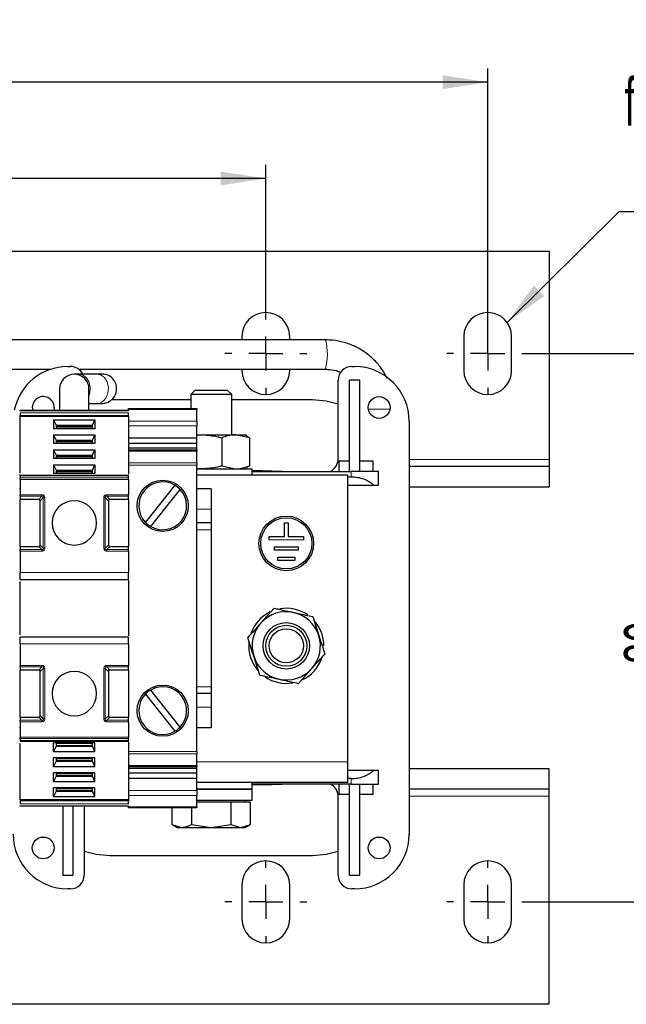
# Model space of a CAD drawing. Header units: millimetres. Extents: x 5 to 418, y 2 to 292.
# Tile 8 of 40: x 113 to 158, y 67 to 139. Entities that reach past the tile are written whole.
import ezdxf

# ---------------------------------------------------------------- set-up
doc = ezdxf.new("R2010")
doc.units = ezdxf.units.MM
doc.layers.add('SLD-0', color=7, linetype='Continuous')
doc.styles.add('SLDTEXTSTYLE0', font='TXT', dxfattribs={"width": 0.605})
doc.dimstyles.new('SLDDIMSTYLE0', dxfattribs={"dimtxt": 3.5, "dimasz": 3.302, "dimexe": 0, "dimexo": 0.0625, "dimgap": 0.875, "dimtad": 1, "dimlfac": 2, "dimrnd": 1e-09, "dimzin": 12, "dimdsep": 46, "dimtxsty": 'SLDTEXTSTYLE0', "dimsah": 1, "dimcen": 0.09, "dimadec": 0, "dimazin": 3, "dimtfac": 1, "dimtofl": 0, "dimtmove": 0, "dimatfit": 3, "dimfxl": 1, "dimfrac": 2, "dimtolj": 1, "dimtzin": 12, "dimarcsym": 0})
doc.dimstyles.new('SLDDIMSTYLE1', dxfattribs={"dimtxt": 3.5, "dimasz": 3.302, "dimexe": 0, "dimexo": 0.0625, "dimgap": 0.875, "dimtad": 1, "dimdec": 0, "dimlfac": 2, "dimrnd": 1e-09, "dimzin": 12, "dimdsep": 46, "dimtxsty": 'SLDTEXTSTYLE0', "dimsah": 1, "dimcen": 0.09, "dimadec": 0, "dimazin": 3, "dimtfac": 1, "dimtofl": 0, "dimtmove": 0, "dimatfit": 3, "dimfxl": 1, "dimfrac": 2, "dimtolj": 1, "dimtzin": 12, "dimarcsym": 0})
doc.dimstyles.new('SLDDIMSTYLE2', dxfattribs={"dimtxt": 0.18, "dimasz": 3.302, "dimexe": 0, "dimexo": 0.0625, "dimgap": 0, "dimtad": 0, "dimtih": 1, "dimtoh": 1, "dimdec": 0, "dimrnd": 1e-09, "dimzin": 0, "dimdsep": 46, "dimtxsty": 'Standard', "dimsah": 1, "dimcen": 0.09, "dimadec": 0, "dimazin": 0, "dimtfac": 3.302, "dimtdec": 0, "dimtofl": 0, "dimtmove": 0, "dimatfit": 3, "dimfxl": 1, "dimfrac": 2, "dimtolj": 1, "dimtzin": 0, "dimarcsym": 0})

# ---------------------------------------------------------------- blocks, each defined once
blk = doc.blocks.new('_D_4')
at = {"layer": 'SLD-0'}
for p, q in [((150.413, 114.745), (162.913, 114.745)), ((161.913, 114.745), (161.913, 74.595)), ((150.413, 74.595), (162.913, 74.595))]:
    blk.add_line(p, q, dxfattribs=at)
for points in [[(161.913, 114.745), (161.405, 111.443), (162.421, 111.443)], [(161.913, 74.595), (162.421, 77.897), (161.405, 77.897)]]:
    blk.add_solid(points, dxfattribs=at)
at = {"layer": 'SLD-0', "insert": (157.401, 91.996), "char_height": 3.5, "attachment_point": 1, "rotation": 90, "style": 'SLDTEXTSTYLE0'}
blk.add_mtext('80', dxfattribs=at)
blk = doc.blocks.new('_D_5')
at = {"layer": 'SLD-0'}
for p, q in [((63.163, 117.745), (63.163, 128.566)), ((131.163, 117.745), (131.163, 128.566)), ((131.163, 127.566), (63.163, 127.566))]:
    blk.add_line(p, q, dxfattribs=at)
for points in [[(63.163, 127.566), (66.465, 127.058), (66.465, 128.074)], [(131.163, 127.566), (127.861, 128.074), (127.861, 127.058)]]:
    blk.add_solid(points, dxfattribs=at)
at = {"layer": 'SLD-0', "insert": (93.152, 132.078), "char_height": 3.5, "attachment_point": 1, "style": 'SLDTEXTSTYLE0'}
blk.add_mtext('136', dxfattribs=at)
blk = doc.blocks.new('_D_6')
at = {"layer": 'SLD-0'}
for p, q in [((46.913, 117.745), (46.913, 135.617)), ((147.413, 115.995), (147.413, 135.617)), ((147.413, 134.617), (46.913, 134.617))]:
    blk.add_line(p, q, dxfattribs=at)
for points in [[(46.913, 134.617), (50.215, 134.109), (50.215, 135.125)], [(147.413, 134.617), (144.111, 135.125), (144.111, 134.109)]]:
    blk.add_solid(points, dxfattribs=at)
at = {"layer": 'SLD-0', "insert": (93.152, 139.129), "char_height": 3.5, "attachment_point": 1, "style": 'SLDTEXTSTYLE0'}
blk.add_mtext('201', dxfattribs=at)
blk = doc.blocks.new('SW_NOTE_0_17')
at = {"layer": 'SLD-0', "color": 0}
blk.add_line((14.318, 0), (0, 0), dxfattribs=at)
at = {"layer": 'SLD-0', "color": 0, "attachment_point": 1, "style": 'SLDTEXTSTYLE0'}
for s, insert, char_height in [('für M6', (0.423, 9.809), 3.5), ('for M6', (1.613, 4.144), 3.175)]:
    blk.add_mtext(s, dxfattribs=dict(at, insert=insert, char_height=char_height))
blk = doc.blocks.new('SW_CENTERMARKSYMBOL_0')
at = {"layer": 'SLD-0', "color": 0}
for p, q in [((0, 2.5), (0, 3)), ((0, 0), (0, 1.25)), ((-2.5, 0), (-3, 0)), ((0, 0), (-1.25, 0)), ((0, 0), (0, -1.25)), ((0, 0), (1.25, 0)), ((2.5, 0), (3, 0)), ((0, -2.5), (0, -3))]:
    blk.add_line(p, q, dxfattribs=at)
blk = doc.blocks.new('SW_CENTERMARKSYMBOL_1')
at = {"layer": 'SLD-0', "color": 0}
for p, q in [((0, 2.5), (0, 3)), ((0, 0), (0, 1.25)), ((-2.5, 0), (-3, 0)), ((0, 0), (-1.25, 0)), ((0, 0), (0, -1.25)), ((0, 0), (1.25, 0)), ((2.5, 0), (3, 0)), ((0, -2.5), (0, -3))]:
    blk.add_line(p, q, dxfattribs=at)
blk = doc.blocks.new('SW_CENTERMARKSYMBOL_6')
at = {"layer": 'SLD-0', "color": 0}
for p, q in [((0, 2.5), (0, 3)), ((0, 0), (0, 1.25)), ((-2.5, 0), (-3, 0)), ((0, 0), (-1.25, 0)), ((0, 0), (0, -1.25)), ((0, 0), (1.25, 0)), ((2.5, 0), (3, 0)), ((0, -2.5), (0, -3))]:
    blk.add_line(p, q, dxfattribs=at)
blk = doc.blocks.new('SW_CENTERMARKSYMBOL_7')
at = {"layer": 'SLD-0', "color": 0}
for p, q in [((0, 2.5), (0, 3)), ((0, 0), (0, 1.25)), ((-2.5, 0), (-3, 0)), ((0, 0), (-1.25, 0)), ((0, 0), (0, -1.25)), ((0, 0), (1.25, 0)), ((2.5, 0), (3, 0)), ((0, -2.5), (0, -3))]:
    blk.add_line(p, q, dxfattribs=at)

msp = doc.modelspace()

# ---------------------------------------------------------------- linework, layer by layer
at = {"color": 7, "linetype": 'Continuous', "lineweight": 25}
for p, q in [((42.4125, 122.2448), (151.9125, 122.2448)), ((151.9125, 122.2448), (151.9125, 106.9948)), ((135.5337, 115.7448), (97.624, 115.7448)), ((129.4125, 115.9948), (129.4125, 115.7448)), ((132.9125, 115.7448), (132.9125, 115.9948)), ((145.6625, 115.9948), (145.6625, 113.4948)), ((149.1625, 113.4948), (149.1625, 115.9948)), ((108.9115, 113.5948), (115.4135, 113.5948)), ((116.6625, 113.7948), (116.8625, 113.7948)), ((117.4804, 113.2322), (117.1295, 113.2296)), ((117.4625, 113.5948), (135.5337, 113.5948)), ((118.8036, 113.2422), (117.4804, 113.2322)), ((118.8116, 113.2448), (118.6981, 113.2448)), ((119.1545, 113.2448), (118.8036, 113.2422)), ((119.1625, 113.2448), (118.8116, 113.2448)), ((129.4125, 113.5948), (129.4125, 113.4948)), ((132.9125, 113.4948), (132.9125, 113.5948)), ((137.4625, 113.7948), (137.6625, 113.7948)), ((136.4625, 107.0268), (136.4625, 112.7948)), ((137.2875, 106.1198), (137.2875, 112.7948)), ((138.0375, 112.7948), (137.2875, 112.7948)), ((138.0375, 106.1198), (138.0375, 112.7948)), ((116.0625, 112.1546), (116.0625, 110.5948)), ((118.2125, 110.5948), (118.2125, 112.1546)), ((125.9693, 112.0448), (125.6625, 111.7381)), ((127.1625, 112.0448), (125.9693, 112.0448)), ((128.3558, 112.0448), (127.1625, 112.0448)), ((128.6625, 111.7381), (128.3558, 112.0448)), ((118.2125, 111.0877), (118.8197, 111.0922)), ((118.8197, 111.0922), (119.1706, 111.0948)), ((125.6625, 111.3448), (119.8517, 111.3448)), ((125.6625, 111.7381), (125.6625, 110.7198)), ((127.1625, 111.7381), (125.6625, 111.7381)), ((128.6625, 111.7381), (127.1625, 111.7381)), ((128.6625, 108.7948), (128.6625, 111.7381)), ((134.5875, 111.3448), (128.6625, 111.3448)), ((113.1625, 110.5948), (121.1125, 110.5948)), ((115.6625, 110.7948), (115.6371, 110.5948)), ((121.1125, 110.7198), (126.1125, 110.7198)), ((121.1125, 110.6466), (121.1125, 110.7198)), ((126.1125, 110.7198), (126.1125, 110.6466)), ((126.1125, 109.7966), (126.1125, 110.6466)), ((113.1625, 110.1277), (113.1625, 110.1985)), ((121.1125, 110.1277), (113.1625, 110.1277)), ((113.1625, 105.987), (113.1625, 110.1277)), ((115.6252, 109.8802), (115.6252, 109.244)), ((115.6252, 109.8802), (118.6499, 109.8802)), ((115.6252, 109.8802), (115.8, 109.4914)), ((118.475, 109.4914), (118.6499, 109.8802)), ((118.6499, 109.8802), (118.6499, 109.244)), ((121.1125, 110.1277), (121.1125, 110.1985)), ((121.1125, 110.1277), (121.1125, 105.905)), ((126.1125, 109.7966), (126.1125, 109.443)), ((141.6625, 109.7948), (141.6625, 79.5448)), ((118.6499, 109.244), (115.6252, 109.244)), ((115.8, 109.4914), (115.8, 109.244)), ((115.8, 109.4914), (118.475, 109.4914)), ((115.8, 109.4206), (118.475, 109.4206)), ((118.475, 109.244), (118.475, 109.4914)), ((126.1125, 108.5592), (126.1125, 109.443)), ((115.6252, 108.7841), (118.6499, 108.7841)), ((115.6252, 108.7841), (115.6252, 108.1479)), ((115.6252, 108.7841), (115.8, 108.3953)), ((118.6499, 108.1479), (115.6252, 108.1479)), ((115.8, 108.3953), (115.8, 108.1479)), ((115.8, 108.3953), (118.475, 108.3953)), ((115.8, 108.3246), (118.475, 108.3246)), ((118.475, 108.3953), (118.6499, 108.7841)), ((118.475, 108.1479), (118.475, 108.3953)), ((118.6499, 108.7841), (118.6499, 108.1479)), ((126.1125, 108.5592), (121.1125, 108.5592)), ((126.1125, 108.1702), (121.1125, 108.1702)), ((126.1125, 108.7948), (126.5359, 108.7948)), ((126.1125, 108.1702), (126.1125, 108.5592)), ((126.1125, 107.8167), (126.1125, 108.1702)), ((126.5359, 108.7948), (128.9451, 108.7948)), ((127.9332, 108.5715), (127.9332, 106.5181)), ((129.9571, 108.5715), (128.9451, 108.7948)), ((128.9451, 108.7948), (129.6625, 108.7948)), ((129.7795, 108.7273), (129.6625, 108.7948)), ((129.9571, 108.5715), (129.7567, 108.6877)), ((129.9571, 108.5715), (129.9571, 106.5181)), ((115.6252, 107.6881), (118.6499, 107.6881)), ((115.6252, 107.6881), (115.6252, 107.0519)), ((115.6252, 107.6881), (115.8, 107.2993)), ((118.475, 107.2993), (118.6499, 107.6881)), ((118.6499, 107.6881), (118.6499, 107.0519)), ((126.1125, 107.8167), (121.1125, 107.8167)), ((126.1125, 107.6778), (121.1125, 107.6778)), ((126.1125, 107.6778), (126.1125, 107.8167)), ((126.1125, 107.6778), (126.1125, 107.6046)), ((126.1125, 106.7546), (126.1125, 107.6046)), ((118.6499, 107.0519), (115.6252, 107.0519)), ((115.8, 107.2993), (115.8, 107.0519)), ((115.8, 107.2993), (118.475, 107.2993)), ((115.8, 107.2286), (118.475, 107.2286)), ((118.475, 107.0519), (118.475, 107.2993)), ((126.1125, 106.7546), (126.1125, 106.5778)), ((137.2875, 106.8698), (136.5125, 106.8698)), ((136.5125, 106.8698), (136.5125, 106.1198)), ((139.0125, 106.8698), (138.0375, 106.8698)), ((139.0125, 106.1198), (139.0125, 106.8698)), ((151.9125, 106.9948), (151.9125, 106.4948)), ((115.6252, 106.5921), (118.6499, 106.5921)), ((115.6252, 106.5921), (115.6252, 105.9559)), ((115.6252, 106.5921), (115.8, 106.2033)), ((115.8, 106.2033), (115.8, 105.9559)), ((115.8, 106.2033), (118.475, 106.2033)), ((115.8, 106.1326), (118.475, 106.1326)), ((118.475, 106.2033), (118.6499, 106.5921)), ((118.475, 105.9559), (118.475, 106.2033)), ((118.6499, 106.5921), (118.6499, 105.9559)), ((126.1125, 85.6118), (126.1125, 106.5778)), ((126.1125, 106.2948), (130.1625, 106.2948)), ((127.9332, 106.5181), (128.9451, 106.2948)), ((129.6625, 106.2948), (129.7759, 106.3602)), ((129.7566, 106.3937), (129.9571, 106.5181)), ((130.1625, 105.8448), (130.1625, 106.2948)), ((130.1625, 106.1198), (137.4125, 106.1198)), ((138.037, 106.1198), (137.4125, 106.1198)), ((138.0375, 106.1198), (138.037, 106.1198)), ((139.4125, 106.1198), (138.0375, 106.1198)), ((139.4125, 105.1198), (139.4125, 106.1198)), ((141.6625, 106.4948), (151.9125, 106.4948)), ((151.9125, 106.4948), (151.9125, 104.9948)), ((113.1625, 105.8448), (113.1125, 105.8448)), ((121.1144, 105.823), (113.1606, 105.823)), ((113.1625, 105.779), (113.1625, 105.6387)), ((113.1625, 105.5327), (113.1625, 104.4069)), ((118.6499, 105.9559), (115.6252, 105.9559)), ((121.1125, 105.6387), (121.1125, 105.779)), ((121.1125, 105.5327), (121.1125, 104.4069)), ((137.1625, 105.8448), (126.1125, 105.8448)), ((137.1625, 84.8448), (137.1625, 105.8448)), ((137.1625, 105.7198), (137.4125, 105.7198)), ((113.1625, 104.8448), (113.1125, 104.8448)), ((124.4945, 105.1063), (122.3392, 102.3944)), ((122.7306, 102.0833), (124.8859, 104.7952)), ((127.1625, 104.8448), (126.1125, 104.8448)), ((127.1625, 104.8448), (127.1625, 103.3448)), ((137.1625, 105.1198), (139.0489, 105.1198)), ((139.0489, 105.1198), (139.4125, 105.1198)), ((141.6625, 104.9948), (151.9125, 104.9948)), ((113.1625, 104.3009), (113.1625, 104.0698)), ((114.5315, 104.0698), (113.1625, 104.0698)), ((113.1625, 100.6198), (113.1625, 104.0698)), ((114.6375, 100.7259), (114.6375, 103.9637)), ((119.6375, 103.9637), (119.6375, 100.7259)), ((121.1125, 104.0698), (119.7436, 104.0698)), ((121.1125, 104.0698), (121.1125, 104.3009)), ((121.1125, 104.0698), (121.1125, 100.6198)), ((127.1625, 103.3448), (127.1625, 102.3448)), ((113.1625, 102.3448), (113.1125, 102.3448)), ((127.1625, 102.3448), (126.1125, 102.3448)), ((127.1625, 102.3448), (127.1625, 101.8448)), ((127.1625, 101.8448), (127.1625, 90.3448)), ((132.5384, 101.345), (132.5402, 102.345)), ((132.5402, 102.345), (132.7902, 102.3446)), ((132.7902, 102.3446), (132.7884, 101.3446)), ((131.413, 101.097), (131.4134, 101.347)), ((133.913, 101.0926), (131.413, 101.097)), ((131.4134, 101.347), (132.5384, 101.345)), ((132.7884, 101.3446), (133.9134, 101.3426)), ((133.9134, 101.3426), (133.913, 101.0926)), ((113.1625, 100.6198), (114.5315, 100.6198)), ((113.1625, 100.6198), (113.1625, 100.3887)), ((113.1625, 100.2827), (113.1625, 98.7073)), ((119.7436, 100.6198), (121.1125, 100.6198)), ((121.1125, 100.3887), (121.1125, 100.6198)), ((121.1125, 100.2827), (121.1125, 98.7073)), ((131.7867, 100.3463), (131.7871, 100.5963)), ((133.5367, 100.3433), (131.7867, 100.3463)), ((131.7871, 100.5963), (133.5371, 100.5933)), ((133.5371, 100.5933), (133.5367, 100.3433)), ((132.0354, 99.5959), (132.0358, 99.8459)), ((133.2854, 99.5937), (132.0354, 99.5959)), ((132.0358, 99.8459), (133.2858, 99.8437)), ((133.2858, 99.8437), (133.2854, 99.5937)), ((113.1625, 98.2073), (121.1125, 98.2073)), ((121.1125, 98.1253), (121.1125, 94.0643)), ((113.1625, 94.1463), (113.1625, 98.0433)), ((131.7775, 96.0925), (130.8089, 95.0224)), ((134.5996, 95.4852), (135.0421, 94.1113)), ((121.1125, 93.9823), (113.1625, 93.9823)), ((113.1625, 93.4823), (113.1625, 91.9069)), ((121.1125, 93.4823), (121.1125, 91.9069)), ((130.7255, 91.2045), (130.283, 92.5783)), ((113.1625, 91.8009), (113.1625, 91.5698)), ((114.5315, 91.5698), (113.1625, 91.5698)), ((113.1625, 88.1198), (113.1625, 91.5698)), ((121.1125, 91.5698), (119.7436, 91.5698)), ((121.1125, 91.5698), (121.1125, 91.8009)), ((121.1125, 91.5698), (121.1125, 88.1198)), ((133.5476, 90.5971), (134.5162, 91.6673)), ((114.6375, 88.2259), (114.6375, 91.4637)), ((119.6375, 91.4637), (119.6375, 88.2259)), ((127.1625, 90.3448), (127.1625, 89.8448)), ((113.1625, 89.8448), (113.1125, 89.8448)), ((122.3392, 89.7952), (124.4945, 87.0833)), ((124.8859, 87.3944), (122.7306, 90.1063)), ((127.1625, 89.8448), (126.1125, 89.8448)), ((127.1625, 89.8448), (127.1625, 88.8448)), ((127.1625, 88.8448), (127.1625, 87.3448)), ((113.1625, 88.1198), (114.5315, 88.1198)), ((113.1625, 88.1198), (113.1625, 87.8887)), ((119.7436, 88.1198), (121.1125, 88.1198)), ((121.1125, 87.8887), (121.1125, 88.1198)), ((113.1625, 87.3448), (113.1125, 87.3448)), ((113.1625, 87.7827), (113.1625, 86.6569)), ((121.1125, 87.7827), (121.1125, 86.6569)), ((127.1625, 87.3448), (126.1125, 87.3448)), ((113.1625, 86.5509), (113.1625, 86.4106)), ((121.1125, 86.4106), (121.1125, 86.5509)), ((113.1607, 86.3667), (121.1145, 86.3667)), ((113.1625, 82.0619), (113.1625, 86.2026)), ((118.6499, 86.2337), (115.6252, 86.2337)), ((115.6252, 85.5975), (115.6252, 86.2337)), ((115.8, 85.9863), (115.6252, 85.5975)), ((115.8, 86.2337), (115.8, 85.9863)), ((115.8, 86.057), (118.475, 86.057)), ((115.8, 85.9863), (118.475, 85.9863)), ((118.475, 85.9863), (118.475, 86.2337)), ((118.6499, 85.5975), (118.475, 85.9863)), ((118.6499, 85.5975), (118.6499, 86.2337)), ((121.1125, 86.2846), (121.1125, 82.0619)), ((115.6252, 85.5975), (118.6499, 85.5975)), ((118.6499, 85.1377), (115.6252, 85.1377)), ((115.6252, 84.5015), (115.6252, 85.1377)), ((115.8, 85.1377), (115.8, 84.8903)), ((118.475, 84.8903), (118.475, 85.1377)), ((118.6499, 84.5015), (118.6499, 85.1377)), ((126.1125, 85.6118), (126.1125, 85.4351)), ((126.1125, 84.5851), (126.1125, 85.4351)), ((115.8, 84.8903), (115.6252, 84.5015)), ((115.6252, 84.5015), (118.6499, 84.5015)), ((115.8, 84.961), (118.475, 84.961)), ((115.8, 84.8903), (118.475, 84.8903)), ((118.6499, 84.5015), (118.475, 84.8903)), ((121.1125, 84.5118), (126.1125, 84.5118)), ((126.1125, 84.3729), (121.1125, 84.3729)), ((126.1125, 84.5851), (126.1125, 84.5118)), ((126.1125, 84.3729), (126.1125, 84.5118)), ((126.1125, 84.0194), (126.1125, 84.3729)), ((137.1625, 83.3448), (137.1625, 84.8448)), ((118.6499, 84.0417), (115.6252, 84.0417)), ((115.6252, 83.4055), (115.6252, 84.0417)), ((115.8, 83.7943), (115.6252, 83.4055)), ((115.8, 84.0417), (115.8, 83.7943)), ((115.8, 83.865), (118.475, 83.865)), ((115.8, 83.7943), (118.475, 83.7943)), ((118.475, 83.7943), (118.475, 84.0417)), ((118.6499, 83.4055), (118.475, 83.7943)), ((118.6499, 83.4055), (118.6499, 84.0417)), ((126.1125, 84.0194), (121.1125, 84.0194)), ((126.1125, 83.6305), (126.1125, 84.0194)), ((139.0489, 84.2198), (137.1625, 84.2198)), ((139.4125, 84.2198), (139.0489, 84.2198)), ((139.4125, 83.2198), (139.4125, 84.2198)), ((151.9125, 84.3448), (141.6625, 84.3448)), ((151.9125, 82.8448), (151.9125, 84.3448)), ((113.1625, 83.3448), (113.1125, 83.3448)), ((115.6252, 83.4055), (118.6499, 83.4055)), ((118.6499, 82.9457), (115.6252, 82.9457)), ((115.6252, 82.3095), (115.6252, 82.9457)), ((115.8, 82.9457), (115.8, 82.6983)), ((118.475, 82.6983), (118.475, 82.9457)), ((118.6499, 82.3095), (118.6499, 82.9457)), ((126.1125, 83.6305), (121.1125, 83.6305)), ((126.1125, 82.7466), (126.1125, 83.6305)), ((137.1625, 83.3448), (126.1125, 83.3448)), ((130.1625, 82.8448), (130.1625, 83.3448)), ((137.4125, 83.2198), (130.1625, 83.2198)), ((136.5125, 83.2198), (136.5125, 82.4698)), ((137.4125, 83.6198), (137.1625, 83.6198)), ((137.2875, 76.5448), (137.2875, 83.2198)), ((137.4125, 83.2198), (138.037, 83.2198)), ((138.0375, 83.2198), (138.037, 83.2198)), ((138.0375, 83.2198), (139.4125, 83.2198)), ((138.0375, 76.5448), (138.0375, 83.2198)), ((139.0125, 82.4698), (139.0125, 83.2198)), ((115.8, 82.6983), (115.6252, 82.3095)), ((115.6252, 82.3095), (118.6499, 82.3095)), ((115.8, 82.769), (118.475, 82.769)), ((115.8, 82.6983), (118.475, 82.6983)), ((118.6499, 82.3095), (118.475, 82.6983)), ((126.1125, 82.8448), (127.1706, 82.8448)), ((130.1625, 82.8448), (126.1125, 82.8448)), ((126.1125, 82.7466), (126.1125, 82.393)), ((126.1125, 81.543), (126.1125, 82.393)), ((127.1706, 82.8448), (130.1625, 82.8448)), ((130.1625, 82.0448), (130.1625, 82.8448)), ((136.4625, 76.5448), (136.4625, 82.3128)), ((136.5125, 82.4698), (137.2875, 82.4698)), ((138.0375, 82.4698), (139.0125, 82.4698)), ((151.9125, 82.8448), (141.6625, 82.8448)), ((151.9125, 82.3448), (151.9125, 82.8448)), ((151.9125, 67.0948), (151.9125, 82.3448)), ((121.1125, 82.0619), (113.1625, 82.0619)), ((113.1625, 82.0619), (113.1625, 81.9912)), ((121.1125, 81.5948), (113.1625, 81.5948)), ((116.2875, 81.5948), (116.2875, 76.5448)), ((117.0375, 81.5948), (117.0375, 76.5448)), ((117.8625, 81.5948), (117.8625, 76.5448)), ((121.1125, 82.0619), (121.1125, 81.9912)), ((121.1125, 81.4698), (121.1125, 81.543)), ((126.1125, 81.4698), (121.1125, 81.4698)), ((124.2758, 81.4698), (124.2758, 80.2681)), ((125.7192, 81.4698), (125.7192, 80.2681)), ((126.1125, 82.0448), (127.1706, 82.0448)), ((127.1625, 81.8948), (126.1125, 81.8948)), ((126.1125, 81.543), (126.1125, 81.4698)), ((128.6059, 81.8948), (127.1625, 81.8948)), ((127.1706, 82.0448), (130.1625, 82.0448)), ((128.6059, 81.8948), (128.6059, 80.2681)), ((129.3276, 81.8948), (128.6059, 81.8948)), ((130.0493, 81.8948), (129.3276, 81.8948)), ((129.6625, 81.8948), (129.6625, 82.0448)), ((130.0493, 80.2681), (130.0493, 81.8948)), ((124.2758, 80.2681), (124.6625, 80.0448)), ((124.2758, 80.2681), (124.9975, 80.0448)), ((124.6625, 80.0448), (124.9975, 80.0448)), ((124.9975, 80.0448), (127.1625, 80.0448)), ((125.7192, 80.2681), (127.1625, 80.0448)), ((127.1625, 80.0448), (128.6059, 80.2681)), ((127.1625, 80.0448), (129.3276, 80.0448)), ((128.6059, 80.2681), (129.3276, 80.0448)), ((129.3276, 80.0448), (130.0493, 80.2681)), ((129.3276, 80.0448), (129.6625, 80.0448)), ((129.6625, 80.0448), (130.0493, 80.2681)), ((119.7375, 77.9948), (134.5875, 77.9948)), ((116.2875, 76.5448), (117.0375, 76.5448)), ((137.2875, 76.5448), (138.0375, 76.5448)), ((129.4125, 75.8448), (129.4125, 73.3448)), ((132.9125, 73.3448), (132.9125, 75.8448)), ((145.6625, 75.8448), (145.6625, 73.3448)), ((149.1625, 73.3448), (149.1625, 75.8448)), ((116.8625, 75.5448), (116.6625, 75.5448)), ((137.6625, 75.5448), (137.4625, 75.5448)), ((151.9125, 67.0948), (42.4125, 67.0948))]:
    msp.add_line(p, q, dxfattribs=at)
at = {"color": 7, "linetype": 'Continuous', "lineweight": 18}
for p, q in [((135.545, 115.7391), (135.5337, 115.7448)), ((118.6981, 113.2448), (118.6273, 113.2408)), ((118.8116, 113.2448), (118.7495, 113.2418)), ((113.1625, 110.5509), (121.1125, 110.5509)), ((121.1125, 110.4106), (113.1625, 110.4106)), ((126.1125, 110.6466), (121.1125, 110.6466)), ((138.6724, 110.6698), (140.2527, 110.6698)), ((121.1125, 110.1985), (113.1625, 110.1985)), ((121.1125, 109.7966), (126.1125, 109.7966)), ((115.8, 109.2969), (118.475, 109.2969)), ((126.1125, 109.443), (121.1125, 109.443)), ((115.8, 108.2009), (118.475, 108.2009)), ((126.1125, 107.6046), (121.1125, 107.6046)), ((115.8, 107.1049), (118.475, 107.1049)), ((121.1125, 106.7546), (126.1125, 106.7546)), ((141.6625, 106.9948), (151.9125, 106.9948)), ((115.8, 106.0089), (118.475, 106.0089)), ((126.1125, 106.5778), (121.1125, 106.5778)), ((137.4125, 105.7198), (137.4125, 106.1198)), ((121.1125, 105.779), (113.1625, 105.779)), ((121.1125, 105.6387), (113.1625, 105.6387)), ((121.1125, 105.5327), (113.1625, 105.5327)), ((113.1625, 104.4069), (114.7625, 104.4069)), ((113.1625, 104.3009), (114.7625, 104.3009)), ((114.5315, 104.0698), (114.7625, 104.3009)), ((114.8686, 104.1948), (114.6375, 103.9637)), ((114.8686, 104.1948), (114.8686, 100.4948)), ((114.9747, 104.1948), (114.9747, 100.4948)), ((119.3004, 100.4948), (119.3004, 104.1948)), ((119.4065, 100.4948), (119.4065, 104.1948)), ((119.6375, 103.9637), (119.4065, 104.1948)), ((119.5125, 104.4069), (121.1125, 104.4069)), ((119.5125, 104.3009), (121.1125, 104.3009)), ((119.5125, 104.3009), (119.7436, 104.0698)), ((113.1625, 103.3448), (113.1125, 103.3448)), ((127.1625, 103.3448), (126.1125, 103.3448)), ((113.1625, 101.8448), (113.1125, 101.8448)), ((127.1625, 101.8448), (126.1125, 101.8448)), ((114.7625, 100.3887), (113.1625, 100.3887)), ((114.7625, 100.2827), (113.1625, 100.2827)), ((114.7625, 100.3887), (114.5315, 100.6198)), ((114.6375, 100.7259), (114.8686, 100.4948)), ((119.4065, 100.4948), (119.6375, 100.7259)), ((119.7436, 100.6198), (119.5125, 100.3887)), ((119.5125, 100.2827), (119.5125, 100.3887)), ((121.1125, 100.3887), (119.5125, 100.3887)), ((121.1125, 100.2827), (119.5125, 100.2827)), ((113.1625, 98.7073), (121.1125, 98.7073)), ((121.1125, 93.4823), (113.1625, 93.4823)), ((113.1625, 91.9069), (114.7625, 91.9069)), ((113.1625, 91.8009), (114.7625, 91.8009)), ((114.5315, 91.5698), (114.7625, 91.8009)), ((114.8686, 91.6948), (114.6375, 91.4637)), ((114.7625, 91.9069), (114.7625, 91.8009)), ((114.8686, 91.6948), (114.8686, 87.9948)), ((114.9747, 91.6948), (114.9747, 87.9948)), ((119.3004, 87.9948), (119.3004, 91.6948)), ((119.4065, 87.9948), (119.4065, 91.6948)), ((119.6375, 91.4637), (119.4065, 91.6948)), ((119.5125, 91.9069), (121.1125, 91.9069)), ((119.5125, 91.8009), (121.1125, 91.8009)), ((119.5125, 91.8009), (119.7436, 91.5698)), ((113.1625, 90.3448), (113.1125, 90.3448)), ((127.1625, 90.3448), (126.1125, 90.3448)), ((113.1625, 88.8448), (113.1125, 88.8448)), ((127.1625, 88.8448), (126.1125, 88.8448)), ((114.7625, 87.8887), (114.5315, 88.1198)), ((114.6375, 88.2259), (114.8686, 87.9948)), ((119.4065, 87.9948), (119.6375, 88.2259)), ((119.7436, 88.1198), (119.5125, 87.8887)), ((114.7625, 87.8887), (113.1625, 87.8887)), ((114.7625, 87.7827), (113.1625, 87.7827)), ((121.1125, 87.8887), (119.5125, 87.8887)), ((121.1125, 87.7827), (119.5125, 87.7827)), ((113.1625, 86.6569), (121.1125, 86.6569)), ((113.1625, 86.5509), (121.1125, 86.5509)), ((121.1125, 86.4106), (113.1625, 86.4106)), ((115.8, 86.1808), (118.475, 86.1808)), ((115.8, 85.0848), (118.475, 85.0848)), ((121.1125, 85.6118), (126.1125, 85.6118)), ((126.1125, 85.4351), (121.1125, 85.4351)), ((113.1625, 84.8448), (113.1125, 84.8448)), ((121.1125, 84.5851), (126.1125, 84.5851)), ((137.1625, 84.8448), (126.1125, 84.8448)), ((115.8, 83.9887), (118.475, 83.9887)), ((137.4125, 83.6198), (137.4125, 83.2198)), ((115.8, 82.8927), (118.475, 82.8927)), ((121.1125, 82.7466), (126.1125, 82.7466)), ((126.1125, 82.393), (121.1125, 82.393)), ((151.9125, 82.3448), (141.6625, 82.3448)), ((121.1125, 81.9912), (113.1625, 81.9912)), ((121.1125, 81.779), (113.1625, 81.779)), ((121.1125, 81.6387), (113.1625, 81.6387)), ((121.1125, 81.543), (126.1125, 81.543))]:
    msp.add_line(p, q, dxfattribs=at)
at = {"color": 7, "linetype": 'Continuous', "lineweight": 18, "flags": 128}
for points in [[(118.2125, 111.6414), (118.2744, 111.8322), (118.3087, 112.2491), (118.2181, 112.652), (118.0164, 112.9795), (117.7343, 113.1819), (117.4804, 113.2322)], [(119.4437, 111.4748), (119.5976, 111.8421), (119.6318, 112.259), (119.5412, 112.6619), (119.3395, 112.9895), (119.0575, 113.1919), (118.8036, 113.2422)]]:
    msp.add_lwpolyline(points, dxfattribs=at)
at = {"color": 7, "linetype": 'Continuous', "lineweight": 25, "flags": 128}
for points in [[(136.4625, 111.0305), (135.586, 111.2575), (134.5875, 111.3448)], [(130.1625, 106.1945), (131.6316, 106.1636), (133.1208, 106.1198)], [(133.1208, 83.2198), (131.6316, 83.1761), (130.1625, 83.1452)], [(117.8625, 78.3091), (118.7391, 78.0822), (119.7375, 77.9948)], [(134.5875, 77.9948), (135.586, 78.0822), (136.4625, 78.3091)]]:
    msp.add_lwpolyline(points, dxfattribs=at)
at = {"color": 7, "linetype": 'Continuous', "lineweight": 25}
for centre, radius in [((139.4625, 110.7948), 0.8), ((123.6125, 103.5948), 1.875), ((132.6625, 100.8448), 2), ((132.6625, 100.8448), 1.875), ((132.6625, 93.3448), 1.6982), ((132.6625, 93.3448), 1.5), ((132.6625, 93.3448), 1.25), ((123.6125, 88.5948), 1.875), ((114.8625, 78.5448), 0.8), ((139.4625, 78.5448), 0.8)]:
    msp.add_circle(centre, radius, dxfattribs=at)
for centre, radius, start, end in [((131.1625, 115.9948), 1.75, 0, 180), ((147.4125, 115.9948), 1.75, 0, 180), ((116.6625, 109.7948), 4, 90, 168.499402), ((117.1375, 112.1546), 1.075, 0, 180), ((116.8625, 112.7948), 1, 26.073788, 90), ((119.1625, 112.1698), 1.075, 320, 90.429244), ((131.1625, 113.4948), 1.75, 180, 0), ((137.4625, 112.7948), 1, 90, 180), ((137.6625, 109.7948), 4, 0, 90), ((147.4125, 113.4948), 1.75, 180, 0), ((114.8625, 110.7948), 0.8, 0, 194.477512), ((119.1625, 112.1698), 1.075, 270.429244, 320), ((135.4625, 107.0268), 1, 294.908409, 0), ((123.6125, 103.5948), 1.75, 59.73765, 223.311228), ((123.6125, 103.5948), 1.75, 239.73765, 43.311228), ((123.6125, 103.5948), 1.75, 43.311228, 59.73765), ((117.1375, 102.3448), 1.625, 90, 270), ((117.1375, 102.3448), 1.625, 270, 90), ((123.6125, 103.5948), 1.75, 223.311228, 239.73765), ((132.6625, 93.3448), 2.75, 55.279419, 100.106935), ((132.6625, 93.3448), 2.75, 115.736143, 160.29502), ((132.6625, 93.3448), 2.5, 77.854461, 137.854461), ((132.6625, 93.3448), 2.5, 17.854461, 77.854461), ((132.6625, 93.3448), 2.5, 137.854461, 197.854461), ((132.6625, 93.3448), 2.75, 0, 41.421901), ((132.6625, 93.3448), 2.5, 317.854461, 17.854461), ((132.6625, 93.3448), 2.75, 174.092443, 222.412781), ((132.6625, 93.3448), 2.5, 197.854461, 257.854461), ((132.6625, 93.3448), 2.75, 294.62015, 341.040927), ((132.6625, 93.3448), 2.5, 257.854461, 317.854461), ((117.1375, 89.8448), 1.625, 90, 270), ((117.1375, 89.8448), 1.625, 270, 90), ((132.6625, 93.3448), 2.75, 235.80311, 279.782609), ((123.6125, 88.5948), 1.75, 316.688772, 120.26235), ((123.6125, 88.5948), 1.75, 136.688772, 300.26235), ((123.6125, 88.5948), 1.75, 120.26235, 136.688772), ((123.6125, 88.5948), 1.75, 300.26235, 316.688772), ((135.4625, 82.3128), 1, 0, 65.091591), ((116.6625, 79.5448), 4, 180, 270), ((137.6625, 79.5448), 4, 270, 0), ((131.1625, 75.8448), 1.75, 0, 180), ((147.4125, 75.8448), 1.75, 0, 180), ((116.8625, 76.5448), 1, 270, 0), ((137.4625, 76.5448), 1, 180, 270), ((131.1625, 73.3448), 1.75, 180, 0), ((147.4125, 73.3448), 1.75, 180, 0)]:
    msp.add_arc(centre, radius, start, end, dxfattribs=at)
at = {"color": 7, "linetype": 'Continuous', "lineweight": 18}
for centre, radius, start, end in [((131.1556, 114.6902), 4.5131, 345.953842, 13.440209), ((118.7943, 111.8339), 0.7421, 271.961508, 331.058329)]:
    msp.add_arc(centre, radius, start, end, dxfattribs=at)
at = {"color": 7, "linetype": 'Continuous', "lineweight": 25}
for centre, major_axis, start_param, end_param in [((114.4254, 103.8577), (0.1837, 0.1837), 5.7595865, 6.8067841), ((119.8497, 103.8577), (-0.1837, 0.1837), 5.7595865, 6.8067841), ((114.4254, 100.8319), (0.1837, -0.1837), 5.7595865, 6.8067841), ((119.8497, 100.8319), (0.1837, 0.1837), 2.6179939, 3.6651914), ((114.4254, 91.3577), (-0.1837, -0.1837), 2.6179939, 3.6651914), ((119.8497, 91.3577), (-0.1837, 0.1837), 5.7595865, 6.8067841), ((114.4254, 88.3319), (0.1837, -0.1837), 5.7595865, 6.8067841), ((119.8497, 88.3319), (-0.1837, -0.1837), 5.7595865, 6.8067841)]:
    msp.add_ellipse(centre, major_axis=major_axis, ratio=0.5773503, start_param=start_param, end_param=end_param, dxfattribs=at)
for points, knots in [([(140.069, 112.8978), (139.9422, 113.1346), (139.6788, 113.6265), (139.1248, 114.2731), (138.4637, 114.8358), (137.714, 115.276), (136.9016, 115.5799), (136.164, 115.7256), (135.7049, 115.7396), (135.5337, 115.7448)], [0, 0, 0, 0, 0.1423187, 0.2956968, 0.4490441, 0.6023551, 0.755628, 0.908866, 1, 1, 1, 1]), ([(135.5337, 113.5948), (135.6307, 113.5913), (135.9447, 113.5799), (136.3331, 113.5119), (136.5916, 113.3821), (136.6551, 113.3502)], [0, 0, 0, 0, 0.252326, 0.8162711, 1, 1, 1, 1]), ([(126.1125, 108.7648), (126.1383, 108.7703), (126.2772, 108.7999), (126.4198, 108.7971), (126.5359, 108.7948)], [0, 0, 0, 0, 0.18541785, 1, 1, 1, 1]), ([(126.5359, 108.7948), (126.9016, 108.7678), (127.3747, 108.7328), (127.8299, 108.6013), (127.9332, 108.5715)], [0, 0, 0, 0, 0.7730974, 1, 1, 1, 1]), ([(128.9451, 108.7948), (128.9212, 108.7946), (128.5794, 108.7914), (128.2445, 108.6775), (127.9332, 108.5715)], [0, 0, 0, 0, 0.0702006, 1, 1, 1, 1]), ([(126.5359, 106.2948), (126.4198, 106.2925), (126.2772, 106.2897), (126.1383, 106.3194), (126.1125, 106.3248)], [0, 0, 0, 0, 0.81458215, 1, 1, 1, 1]), ([(127.9332, 106.5181), (127.8299, 106.4883), (127.3747, 106.3569), (126.9016, 106.3219), (126.5359, 106.2948)], [0, 0, 0, 0, 0.2269026, 1, 1, 1, 1]), ([(128.9451, 106.2948), (128.9691, 106.295), (129.3109, 106.2982), (129.6458, 106.4122), (129.9571, 106.5181)], [0, 0, 0, 0, 0.0702006, 1, 1, 1, 1]), ([(137.4125, 105.7198), (137.5715, 105.7119), (137.8967, 105.6956), (138.3452, 105.5704), (138.7506, 105.3793), (138.9456, 105.2096), (139.0489, 105.1198)], [0, 0, 0, 0, 0.234403, 0.4797434, 0.7246053, 1, 1, 1, 1]), ([(131.7775, 96.0925), (131.8818, 96.0701), (132.3414, 95.9712), (132.8192, 95.8683), (133.1885, 95.7889)], [0, 0, 0, 0, 0.2269026, 1, 1, 1, 1]), ([(133.1885, 95.7889), (133.3052, 95.7637), (133.7827, 95.661), (134.248, 95.5608), (134.5996, 95.4852)], [0, 0, 0, 0, 0.2443658, 1, 1, 1, 1]), ([(130.8089, 95.0224), (130.786, 94.997), (130.4589, 94.6356), (130.1384, 94.2815), (129.8404, 93.9522)], [0, 0, 0, 0, 0.0702006, 1, 1, 1, 1]), ([(130.283, 92.5783), (130.2725, 92.6109), (130.123, 93.0748), (129.9766, 93.5295), (129.8404, 93.9522)], [0, 0, 0, 0, 0.0702006, 1, 1, 1, 1]), ([(135.0421, 94.1113), (135.0526, 94.0787), (135.2021, 93.6148), (135.3485, 93.1602), (135.4847, 92.7375)], [0, 0, 0, 0, 0.0702006, 1, 1, 1, 1]), ([(134.5162, 91.6673), (134.5391, 91.6926), (134.8662, 92.054), (135.1867, 92.4082), (135.4847, 92.7375)], [0, 0, 0, 0, 0.0702006, 1, 1, 1, 1]), ([(130.7255, 91.2045), (130.8298, 91.182), (131.2894, 91.0831), (131.7672, 90.9803), (132.1366, 90.9008)], [0, 0, 0, 0, 0.2269026, 1, 1, 1, 1]), ([(132.1366, 90.9008), (132.2532, 90.8757), (132.7308, 90.7729), (133.196, 90.6728), (133.5476, 90.5971)], [0, 0, 0, 0, 0.24436583, 1, 1, 1, 1]), ([(137.4125, 83.6198), (137.5707, 83.6276), (137.8959, 83.6435), (138.3524, 83.7714), (138.7569, 83.9637), (138.9509, 84.1339), (139.0489, 84.2198)], [0, 0, 0, 0, 0.2332603, 0.4797469, 0.7373766, 1, 1, 1, 1]), ([(124.9975, 80.0448), (125.1184, 80.0561), (125.363, 80.0788), (125.5996, 80.2046), (125.7192, 80.2681)], [0, 0, 0, 0, 0.4945107, 1, 1, 1, 1])]:
    msp.add_open_spline(points, degree=3, knots=knots, dxfattribs=at)
for points in [[(113.1625, 110.5509), (113.1625, 110.5574), (113.1625, 110.5705), (113.1625, 110.5842), (113.1625, 110.5932), (113.1625, 110.5943), (113.1625, 110.5948)], [(113.1625, 110.4106), (113.1625, 110.3951), (113.1625, 110.3641), (113.1625, 110.3045), (113.1625, 110.2449), (113.1625, 110.214), (113.1625, 110.1985)], [(121.1125, 110.5509), (121.1125, 110.5574), (121.1125, 110.5705), (121.1125, 110.5842), (121.1125, 110.5932), (121.1125, 110.5943), (121.1125, 110.5948)], [(121.1125, 110.1985), (121.1125, 110.214), (121.1125, 110.2449), (121.1125, 110.3045), (121.1125, 110.3641), (121.1125, 110.3951), (121.1125, 110.4106)], [(113.1625, 105.823), (113.1625, 105.8209), (113.1625, 105.8168), (113.1625, 105.7916), (113.1625, 105.779)], [(113.1625, 105.5327), (113.1625, 105.5425), (113.1625, 105.5621), (113.1625, 105.5904), (113.1625, 105.6167), (113.1625, 105.6314), (113.1625, 105.6387)], [(121.1125, 105.779), (121.1125, 105.7916), (121.1125, 105.8168), (121.1125, 105.8209), (121.1125, 105.823)], [(121.1125, 105.5327), (121.1125, 105.5425), (121.1125, 105.5621), (121.1125, 105.5904), (121.1125, 105.6167), (121.1125, 105.6314), (121.1125, 105.6387)], [(113.1625, 104.3009), (113.1625, 104.3082), (113.1625, 104.3229), (113.1625, 104.3492), (113.1625, 104.3775), (113.1625, 104.3971), (113.1625, 104.4069)], [(121.1125, 104.3009), (121.1125, 104.3082), (121.1125, 104.3229), (121.1125, 104.3492), (121.1125, 104.3775), (121.1125, 104.3971), (121.1125, 104.4069)], [(113.1625, 100.2827), (113.1625, 100.2925), (113.1625, 100.3121), (113.1625, 100.3404), (113.1625, 100.3667), (113.1625, 100.3814), (113.1625, 100.3887)], [(121.1125, 100.2827), (121.1125, 100.2925), (121.1125, 100.3121), (121.1125, 100.3404), (121.1125, 100.3667), (121.1125, 100.3814), (121.1125, 100.3887)], [(113.1625, 98.2073), (113.1625, 98.2148), (113.1625, 98.2299), (113.1625, 98.3455), (113.1625, 98.5108), (113.1625, 98.6418), (113.1625, 98.7073)], [(121.1125, 98.2073), (121.1125, 98.2148), (121.1125, 98.2299), (121.1125, 98.3455), (121.1125, 98.5108), (121.1125, 98.6418), (121.1125, 98.7073)], [(113.1625, 93.4823), (113.1625, 93.5478), (113.1625, 93.6789), (113.1625, 93.8441), (113.1625, 93.9598), (113.1625, 93.9748), (113.1625, 93.9823)], [(121.1125, 93.4823), (121.1125, 93.5478), (121.1125, 93.6789), (121.1125, 93.8441), (121.1125, 93.9598), (121.1125, 93.9748), (121.1125, 93.9823)], [(113.1625, 91.8009), (113.1625, 91.8082), (113.1625, 91.8229), (113.1625, 91.8492), (113.1625, 91.8775), (113.1625, 91.8971), (113.1625, 91.9069)], [(121.1125, 91.8009), (121.1125, 91.8082), (121.1125, 91.8229), (121.1125, 91.8492), (121.1125, 91.8775), (121.1125, 91.8971), (121.1125, 91.9069)], [(113.1625, 87.7827), (113.1625, 87.7925), (113.1625, 87.8121), (113.1625, 87.8404), (113.1625, 87.8667), (113.1625, 87.8814), (113.1625, 87.8887)], [(121.1125, 87.7827), (121.1125, 87.7925), (121.1125, 87.8121), (121.1125, 87.8404), (121.1125, 87.8667), (121.1125, 87.8814), (121.1125, 87.8887)], [(113.1625, 86.5509), (113.1625, 86.5582), (113.1625, 86.5729), (113.1625, 86.5992), (113.1625, 86.6275), (113.1625, 86.6471), (113.1625, 86.6569)], [(121.1125, 86.5509), (121.1125, 86.5582), (121.1125, 86.5729), (121.1125, 86.5992), (121.1125, 86.6275), (121.1125, 86.6471), (121.1125, 86.6569)], [(113.1625, 86.4106), (113.1625, 86.398), (113.1625, 86.3728), (113.1625, 86.3687), (113.1625, 86.3667)], [(121.1125, 86.3667), (121.1125, 86.3687), (121.1125, 86.3728), (121.1125, 86.398), (121.1125, 86.4106)], [(113.1625, 81.9912), (113.1625, 81.9757), (113.1625, 81.9447), (113.1625, 81.8851), (113.1625, 81.8255), (113.1625, 81.7945), (113.1625, 81.779)], [(113.1625, 81.5948), (113.1625, 81.5954), (113.1625, 81.5965), (113.1625, 81.6055), (113.1625, 81.6191), (113.1625, 81.6322), (113.1625, 81.6387)], [(121.1125, 81.779), (121.1125, 81.7945), (121.1125, 81.8255), (121.1125, 81.8851), (121.1125, 81.9447), (121.1125, 81.9757), (121.1125, 81.9912)], [(121.1125, 81.5948), (121.1125, 81.5954), (121.1125, 81.5965), (121.1125, 81.6055), (121.1125, 81.6191), (121.1125, 81.6322), (121.1125, 81.6387)]]:
    msp.add_open_spline(points, degree=3, dxfattribs=at)
at = {"color": 7, "linetype": 'Continuous', "lineweight": 18}
for points in [[(114.7625, 104.4069), (114.7625, 104.3971), (114.7625, 104.3775), (114.7625, 104.3492), (114.7625, 104.3229), (114.7625, 104.3082), (114.7625, 104.3009)], [(114.9747, 104.1948), (114.9649, 104.1948), (114.9452, 104.1948), (114.917, 104.1948), (114.8906, 104.1948), (114.876, 104.1948), (114.8686, 104.1948)], [(119.3004, 104.1948), (119.3102, 104.1948), (119.3299, 104.1948), (119.3581, 104.1948), (119.3845, 104.1948), (119.3991, 104.1948), (119.4065, 104.1948)], [(119.5125, 104.3009), (119.5125, 104.3082), (119.5125, 104.3229), (119.5125, 104.3492), (119.5125, 104.3775), (119.5125, 104.3971), (119.5125, 104.4069)], [(114.7625, 100.3887), (114.7625, 100.3814), (114.7625, 100.3667), (114.7625, 100.3404), (114.7625, 100.3121), (114.7625, 100.2925), (114.7625, 100.2827)], [(114.9747, 100.4948), (114.9649, 100.4948), (114.9452, 100.4948), (114.917, 100.4948), (114.8906, 100.4948), (114.876, 100.4948), (114.8686, 100.4948)], [(119.3004, 100.4948), (119.3102, 100.4948), (119.3299, 100.4948), (119.3581, 100.4948), (119.3845, 100.4948), (119.3991, 100.4948), (119.4065, 100.4948)], [(114.9747, 91.6948), (114.9649, 91.6948), (114.9452, 91.6948), (114.917, 91.6948), (114.8906, 91.6948), (114.876, 91.6948), (114.8686, 91.6948)], [(119.3004, 91.6948), (119.3102, 91.6948), (119.3299, 91.6948), (119.3581, 91.6948), (119.3845, 91.6948), (119.3991, 91.6948), (119.4065, 91.6948)], [(119.5125, 91.8009), (119.5125, 91.8082), (119.5125, 91.8229), (119.5125, 91.8492), (119.5125, 91.8775), (119.5125, 91.8971), (119.5125, 91.9069)], [(114.9747, 87.9948), (114.9649, 87.9948), (114.9452, 87.9948), (114.917, 87.9948), (114.8906, 87.9948), (114.876, 87.9948), (114.8686, 87.9948)], [(119.3004, 87.9948), (119.3102, 87.9948), (119.3299, 87.9948), (119.3581, 87.9948), (119.3845, 87.9948), (119.3991, 87.9948), (119.4065, 87.9948)], [(114.7625, 87.8887), (114.7625, 87.8814), (114.7625, 87.8667), (114.7625, 87.8404), (114.7625, 87.8121), (114.7625, 87.7925), (114.7625, 87.7827)], [(119.5125, 87.7827), (119.5125, 87.7925), (119.5125, 87.8121), (119.5125, 87.8404), (119.5125, 87.8667), (119.5125, 87.8814), (119.5125, 87.8887)]]:
    msp.add_open_spline(points, degree=3, dxfattribs=at)
for points, knots in [([(114.7625, 104.4069), (114.7948, 104.4045), (114.84, 104.401), (114.8922, 104.3731), (114.9219, 104.3469), (114.9461, 104.3162), (114.9695, 104.2664), (114.9726, 104.2244), (114.9747, 104.1948)], [0, 0, 0, 0, 0.2823256, 0.3956386, 0.5177703, 0.6311071, 0.7404354, 1, 1, 1, 1]), ([(114.7625, 104.3009), (114.7814, 104.3048), (114.808, 104.3104), (114.8422, 104.3008), (114.8601, 104.2866), (114.8714, 104.2675), (114.8771, 104.236), (114.8721, 104.2119), (114.8686, 104.1948)], [0, 0, 0, 0, 0.2915567, 0.4094353, 0.5237228, 0.6250088, 0.734944, 1, 1, 1, 1]), ([(119.3004, 104.1948), (119.3029, 104.2271), (119.3064, 104.2723), (119.3342, 104.3245), (119.3604, 104.3542), (119.3912, 104.3784), (119.441, 104.4018), (119.483, 104.4048), (119.5125, 104.4069)], [0, 0, 0, 0, 0.2823256, 0.3956386, 0.5177702, 0.6311071, 0.7404354, 1, 1, 1, 1]), ([(119.4065, 104.1948), (119.4025, 104.2137), (119.397, 104.2402), (119.4065, 104.2745), (119.4208, 104.2924), (119.4399, 104.3036), (119.4714, 104.3093), (119.4955, 104.3044), (119.5125, 104.3009)], [0, 0, 0, 0, 0.29155666, 0.40943532, 0.52372283, 0.62500884, 0.73494402, 1, 1, 1, 1]), ([(114.8686, 100.4948), (114.8726, 100.4759), (114.8781, 100.4494), (114.8686, 100.4151), (114.8543, 100.3972), (114.8352, 100.386), (114.8037, 100.3803), (114.7796, 100.3853), (114.7625, 100.3887)], [0, 0, 0, 0, 0.2915567, 0.4094353, 0.5237228, 0.6250088, 0.734944, 1, 1, 1, 1]), ([(114.9747, 100.4948), (114.9722, 100.4625), (114.9687, 100.4173), (114.9408, 100.3651), (114.9146, 100.3355), (114.8839, 100.3112), (114.8341, 100.2878), (114.7921, 100.2848), (114.7625, 100.2827)], [0, 0, 0, 0, 0.2823256, 0.3956386, 0.5177702, 0.6311071, 0.7404354, 1, 1, 1, 1]), ([(119.5125, 100.2827), (119.4824, 100.2849), (119.4385, 100.2881), (119.387, 100.3139), (119.356, 100.3387), (119.3317, 100.3695), (119.3063, 100.4201), (119.3028, 100.4641), (119.3004, 100.4948)], [0, 0, 0, 0, 0.2646181, 0.3849548, 0.5040288, 0.613968, 0.7305828, 1, 1, 1, 1]), ([(119.5125, 100.3887), (119.4938, 100.385), (119.4679, 100.3799), (119.4355, 100.388), (119.4179, 100.3994), (119.4062, 100.4167), (119.3979, 100.4494), (119.4029, 100.4757), (119.4065, 100.4948)], [0, 0, 0, 0, 0.288782, 0.3996105, 0.4976777, 0.5951187, 0.7063928, 1, 1, 1, 1]), ([(114.7625, 91.9069), (114.7927, 91.9047), (114.8366, 91.9015), (114.8881, 91.8757), (114.9191, 91.8509), (114.9434, 91.8201), (114.9688, 91.7695), (114.9723, 91.7255), (114.9747, 91.6948)], [0, 0, 0, 0, 0.2646181, 0.3849548, 0.5040288, 0.613968, 0.7305828, 1, 1, 1, 1]), ([(114.7625, 91.8009), (114.7813, 91.8046), (114.8072, 91.8097), (114.8396, 91.8016), (114.8572, 91.7903), (114.8689, 91.7729), (114.8772, 91.7402), (114.8722, 91.7139), (114.8686, 91.6948)], [0, 0, 0, 0, 0.288782, 0.3996105, 0.4976777, 0.5951187, 0.7063928, 1, 1, 1, 1]), ([(119.3004, 91.6948), (119.3029, 91.7271), (119.3064, 91.7723), (119.3342, 91.8245), (119.3604, 91.8542), (119.3912, 91.8784), (119.441, 91.9018), (119.483, 91.9048), (119.5125, 91.9069)], [0, 0, 0, 0, 0.2823256, 0.3956386, 0.5177702, 0.6311071, 0.7404354, 1, 1, 1, 1]), ([(119.4065, 91.6948), (119.4025, 91.7137), (119.397, 91.7402), (119.4065, 91.7745), (119.4208, 91.7924), (119.4399, 91.8036), (119.4714, 91.8093), (119.4955, 91.8044), (119.5125, 91.8009)], [0, 0, 0, 0, 0.2915567, 0.4094353, 0.5237228, 0.6250088, 0.734944, 1, 1, 1, 1]), ([(114.8686, 87.9948), (114.8726, 87.9759), (114.8781, 87.9494), (114.8686, 87.9151), (114.8543, 87.8972), (114.8352, 87.886), (114.8037, 87.8803), (114.7796, 87.8853), (114.7625, 87.8887)], [0, 0, 0, 0, 0.2915567, 0.4094353, 0.5237228, 0.6250088, 0.734944, 1, 1, 1, 1]), ([(114.9747, 87.9948), (114.9722, 87.9625), (114.9687, 87.9173), (114.9408, 87.8651), (114.9146, 87.8355), (114.8839, 87.8112), (114.8341, 87.7878), (114.7921, 87.7848), (114.7625, 87.7827)], [0, 0, 0, 0, 0.2823256, 0.3956386, 0.5177702, 0.6311071, 0.7404354, 1, 1, 1, 1]), ([(119.5125, 87.7827), (119.4803, 87.7852), (119.4351, 87.7886), (119.3829, 87.8165), (119.3532, 87.8427), (119.329, 87.8734), (119.3056, 87.9233), (119.3025, 87.9653), (119.3004, 87.9948)], [0, 0, 0, 0, 0.2823256, 0.3956386, 0.5177703, 0.6311071, 0.7404354, 1, 1, 1, 1]), ([(119.5125, 87.8887), (119.4937, 87.8848), (119.4671, 87.8793), (119.4329, 87.8888), (119.415, 87.903), (119.4037, 87.9222), (119.398, 87.9536), (119.403, 87.9778), (119.4065, 87.9948)], [0, 0, 0, 0, 0.2915567, 0.4094353, 0.5237228, 0.6250088, 0.734944, 1, 1, 1, 1])]:
    msp.add_open_spline(points, degree=3, knots=knots, dxfattribs=at)

# ---------------------------------------------------------------- block references
at = {"layer": 'SLD-0'}
for name, p in [('SW_NOTE_0_17', (157.0105, 125.1198)), ('SW_CENTERMARKSYMBOL_0', (131.1625, 114.7448)), ('SW_CENTERMARKSYMBOL_1', (147.4125, 114.7448)), ('SW_CENTERMARKSYMBOL_6', (131.1625, 74.5948)), ('SW_CENTERMARKSYMBOL_7', (147.4125, 74.5948))]:
    msp.add_blockref(name, p, dxfattribs=at)

# ---------------------------------------------------------------- dimensions: what is measured, and where the dimension line sits
for base, p1, p2, picture, middle in [((46.9125, 134.6171), (147.4125, 115.9948), (46.9125, 117.7448), '_D_6', (97.1625, 134.6171)), ((63.1625, 127.566), (131.1625, 117.7448), (63.1625, 117.7448), '_D_5', (97.1625, 127.566))]:
    dim = msp.add_linear_dim(base=base, p1=p1, p2=p2, dimstyle='SLDDIMSTYLE0', dxfattribs=at)
    dim.commit()
    dim.dimension.update_dxf_attribs({"geometry": picture, "text_midpoint": middle, "dimtype": 160})
dim = msp.add_linear_dim(base=(161.9125, 74.5948), p1=(150.4125, 114.7448), p2=(150.4125, 74.5948), angle=90, dimstyle='SLDDIMSTYLE1', dxfattribs=at)
dim.commit()
dim.dimension.update_dxf_attribs({"geometry": '_D_4', "text_midpoint": (161.9125, 94.6698), "dimtype": 160})

# ---------------------------------------------------------------- leaders
msp.add_leader([(148.8311, 117.0196), (157.0105, 125.1198)], dimstyle='SLDDIMSTYLE2', dxfattribs=at)

doc.saveas('drawing.dxf')
